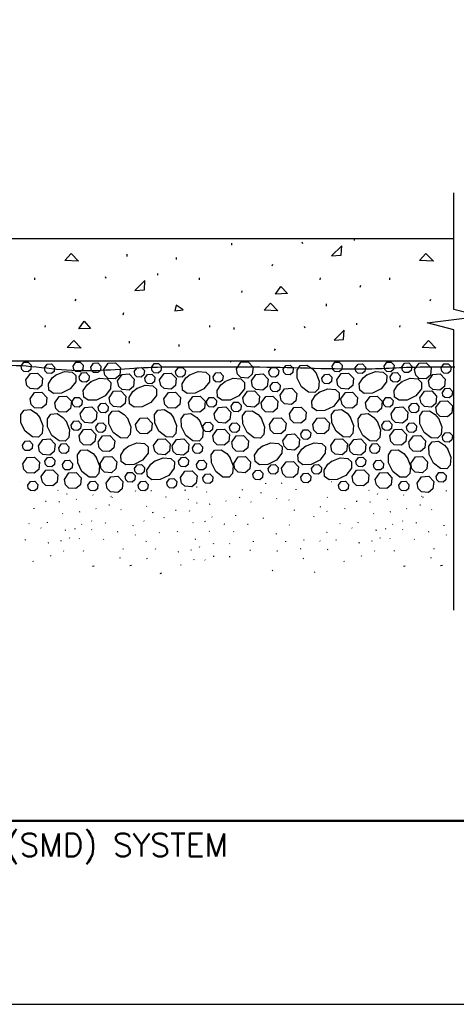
# Model space of a CAD drawing. Extents: x -4.7 to 19.3, y -5.1 to 12.9.
# Tile 2 of 10: x 1 to 2.8, y -5.1 to -1.1. Entities that reach past the tile are written whole.
import ezdxf
from ezdxf.enums import TextEntityAlignment as Align

# ---------------------------------------------------------------- set-up
doc = ezdxf.new("R2010")
doc.units = 0
for name, color, linetype in [('29', 7, 'CONTINUOUS'), ('31', 7, 'CONTINUOUS'), ('35', 7, 'CONTINUOUS'), ('50', 7, 'CONTINUOUS')]:
    doc.layers.add(name, color=color, linetype=linetype)
doc.styles.add('ROMANS', font='ROMANS')

msp = doc.modelspace()

# ---------------------------------------------------------------- linework, layer by layer
at = {"layer": '29', "linetype": 'CONTINUOUS'}
for p, q in [((0.227932, -1.991762), (2.740229, -1.991762)), ((0.227932, -2.491762), (2.740229, -2.491762))]:
    msp.add_line(p, q, dxfattribs=at)
msp.add_lwpolyline([(2.740229, -3.510378), (2.740229, -2.363922), (2.630854, -2.336578), (2.849604, -2.309234), (2.740229, -2.281891), (2.740229, -1.804262)], dxfattribs=at)
msp.add_lwpolyline([(0.233564, -2.516281), (0.387716, -2.520044), (0.541868, -2.523807, 0.022821), (0.726085, -2.517489, -0.016258), (0.910329, -2.508755, -0.026747), (1.075763, -2.52041, 0.028964), (1.241193, -2.531332, 0.014467), (1.395344, -2.523703, -0.015142), (1.549497, -2.516281, -0.001878), (1.748768, -2.515404, -0.002525), (1.948036, -2.516281, -0.004206), (2.169869, -2.521351, 0.010099), (2.391695, -2.523807, 0.008162), (2.504486, -2.519652, -0.011637), (2.617283, -2.516281), (2.6812, -2.516281), (2.745117, -2.516281)], format="xyb", dxfattribs=at)
at = {"layer": '31', "linetype": 'CONTINUOUS'}
for p, q in [((1.832939, -2.018398), (1.832939, -2.009805)), ((2.123267, -2.012336), (2.120736, -2.006258)), ((2.334376, -1.999414), (2.334376, -1.99182)), ((1.405448, -2.064168), (1.405448, -2.055559)), ((1.607682, -2.076824), (1.607682, -2.06848)), ((1.99747, -2.103461), (2.001017, -2.096617)), ((1.028792, -2.160605), (1.028792, -2.152012)), ((1.31912, -2.154543), (1.316589, -2.148465)), ((1.530229, -2.141621), (1.530229, -2.134027)), ((1.700839, -2.160605), (1.700839, -2.152012)), ((2.193892, -2.160664), (2.195673, -2.151805)), ((2.478591, -2.160605), (2.478591, -2.152012)), ((1.874704, -2.212039), (1.87547, -2.205211)), ((2.357924, -2.190273), (2.359956, -2.181664)), ((1.193323, -2.245668), (1.19687, -2.238824)), ((2.643122, -2.245668), (2.646669, -2.238824)), ((1.389745, -2.302871), (1.391526, -2.294012)), ((2.219742, -2.267185), (2.219742, -2.258576)), ((1.070557, -2.354246), (1.071323, -2.347418)), ((1.743104, -2.354246), (1.743104, -2.347418)), ((1.843086, -2.363622), (1.843086, -2.355029)), ((2.133414, -2.35756), (2.130883, -2.351482)), ((2.344523, -2.344638), (2.344523, -2.337044)), ((2.520357, -2.354246), (2.521122, -2.347418)), ((1.415595, -2.419544), (1.415595, -2.410935)), ((1.617829, -2.432201), (1.617829, -2.423857)), ((2.007617, -2.448685), (2.011164, -2.441841)), ((1.829531, -2.496997), (1.829531, -2.489404)), ((1.943174, -2.493206), (1.943322, -2.492996)), ((0.971456, -2.986074), (0.970643, -2.98625)), ((1.64293, -3.020737), (1.643908, -3.017815)), ((1.692271, -3.007341), (1.689258, -3.007996)), ((1.876258, -3.020073), (1.877236, -3.017148)), ((1.971677, -2.994229), (1.972656, -2.991307)), ((2.037376, -2.991716), (2.034361, -2.99237)), ((2.095724, -3.018714), (2.096703, -3.015789)), ((2.241695, -2.986074), (2.240883, -2.98625)), ((1.124182, -3.021328), (1.122719, -3.019865)), ((1.158829, -3.036625), (1.159807, -3.033703)), ((1.198818, -3.058305), (1.197353, -3.056841)), ((1.266182, -3.040352), (1.264719, -3.038888)), ((1.340064, -3.046605), (1.338599, -3.045143)), ((1.3444, -3.050659), (1.345378, -3.047734)), ((1.43982, -3.024815), (1.440798, -3.021893)), ((1.505518, -3.022302), (1.502503, -3.022956)), ((1.563867, -3.049299), (1.564845, -3.046375)), ((1.656042, -3.058034), (1.654578, -3.05657)), ((1.730674, -3.027719), (1.729211, -3.026255)), ((1.86562, -3.050198), (1.862604, -3.050852)), ((1.953927, -3.03232), (1.952462, -3.030857)), ((2.017508, -3.056008), (2.016042, -3.054544)), ((2.224029, -3.049888), (2.222564, -3.048426)), ((2.394422, -3.021328), (2.392956, -3.019865)), ((2.429068, -3.036625), (2.430047, -3.033703)), ((2.469056, -3.058305), (2.467591, -3.056841)), ((2.536422, -3.040352), (2.534956, -3.038888)), ((2.610302, -3.046605), (2.608837, -3.045143)), ((2.614638, -3.050659), (2.615617, -3.047734)), ((2.710057, -3.024815), (2.711036, -3.021893)), ((1.025193, -3.096917), (1.026172, -3.093992)), ((1.074534, -3.06584), (1.071518, -3.066495)), ((1.128789, -3.069715), (1.129767, -3.066789)), ((1.278451, -3.096112), (1.276986, -3.094651)), ((1.333763, -3.080784), (1.330747, -3.081438)), ((1.380688, -3.100193), (1.379221, -3.098732)), ((1.48565, -3.086594), (1.484185, -3.08513)), ((1.690689, -3.073331), (1.691667, -3.070409)), ((1.743859, -3.077406), (1.74093, -3.078865)), ((1.810307, -3.065526), (1.808844, -3.064065)), ((1.912544, -3.069607), (1.911079, -3.068146)), ((2.068134, -3.060891), (2.066669, -3.059427)), ((2.196302, -3.089461), (2.194837, -3.087997)), ((2.295431, -3.096917), (2.296409, -3.093992)), ((2.344773, -3.06584), (2.341758, -3.066495)), ((2.399026, -3.069715), (2.400005, -3.066789)), ((2.548689, -3.096112), (2.547224, -3.094651)), ((2.604001, -3.080784), (2.600986, -3.081438)), ((2.650924, -3.100193), (2.649461, -3.098732)), ((1.143267, -3.116531), (1.141802, -3.115068)), ((1.212001, -3.107992), (1.209072, -3.109451)), ((1.511281, -3.111526), (1.508352, -3.112984)), ((1.557052, -3.133621), (1.558031, -3.130698)), ((1.606393, -3.102544), (1.603378, -3.103199)), ((1.660648, -3.106419), (1.661626, -3.103495)), ((1.752648, -3.130018), (1.751182, -3.128557)), ((1.848993, -3.124794), (1.849971, -3.12187)), ((1.962135, -3.135674), (1.963115, -3.132753)), ((2.088909, -3.103035), (2.089888, -3.100112)), ((2.168658, -3.129555), (2.169635, -3.126633)), ((2.222478, -3.106938), (2.221013, -3.105473)), ((2.413505, -3.116531), (2.41204, -3.115068)), ((2.48224, -3.107992), (2.47931, -3.109451)), ((1.005589, -3.157332), (1.004125, -3.155871)), ((1.054548, -3.175172), (1.053083, -3.173708)), ((1.079716, -3.154035), (1.080695, -3.151113)), ((1.192958, -3.178141), (1.190029, -3.179599)), ((1.22079, -3.160604), (1.219326, -3.159143)), ((1.261548, -3.146602), (1.260083, -3.145138)), ((1.317135, -3.15538), (1.318115, -3.152456)), ((1.430279, -3.16626), (1.431258, -3.163339)), ((1.475685, -3.146602), (1.47422, -3.145138)), ((1.675126, -3.153237), (1.673661, -3.151773)), ((1.724815, -3.147555), (1.721885, -3.149013)), ((1.804031, -3.160887), (1.802565, -3.159424)), ((1.899701, -3.160363), (1.896688, -3.161018)), ((2.069306, -3.163451), (2.067841, -3.16199)), ((2.275828, -3.157332), (2.274362, -3.155871)), ((2.324786, -3.175172), (2.323322, -3.173708)), ((2.349954, -3.154035), (2.350932, -3.151113)), ((2.463197, -3.178141), (2.460267, -3.179599)), ((2.491029, -3.160604), (2.489564, -3.159143)), ((2.531786, -3.146602), (2.530322, -3.145138)), ((2.587375, -3.15538), (2.588353, -3.152456)), ((2.700517, -3.16626), (2.701495, -3.163339)), ((1.153595, -3.184164), (1.150579, -3.184818)), ((1.169734, -3.216152), (1.170712, -3.213227)), ((1.210536, -3.21906), (1.209072, -3.217598)), ((1.261548, -3.182315), (1.260083, -3.180852)), ((1.309805, -3.221237), (1.308339, -3.219776)), ((1.367844, -3.190949), (1.364829, -3.191604)), ((1.439995, -3.203742), (1.438531, -3.202279)), ((1.537448, -3.194036), (1.535984, -3.192576)), ((1.611576, -3.19074), (1.612555, -3.187818)), ((1.742393, -3.188474), (1.74093, -3.187012)), ((1.841661, -3.190651), (1.840197, -3.18919)), ((2.015298, -3.199598), (2.016276, -3.196674)), ((2.22182, -3.193479), (2.222798, -3.190555)), ((2.423833, -3.184164), (2.420818, -3.184818)), ((2.439971, -3.216152), (2.440951, -3.213227)), ((2.480775, -3.21906), (2.47931, -3.217598)), ((2.531786, -3.182315), (2.530322, -3.180852)), ((2.580042, -3.221237), (2.578578, -3.219776)), ((2.638081, -3.190949), (2.635068, -3.191604)), ((2.710234, -3.203742), (2.708768, -3.202279)), ((0.98975, -3.224758), (0.990728, -3.221836)), ((1.084076, -3.235844), (1.081063, -3.236497)), ((1.135607, -3.22884), (1.136586, -3.225917)), ((1.389383, -3.261464), (1.390361, -3.258542)), ((1.48344, -3.230184), (1.484419, -3.22726)), ((1.521609, -3.261464), (1.522587, -3.258542)), ((1.685454, -3.22087), (1.682439, -3.221523)), ((1.701594, -3.252857), (1.702572, -3.249932)), ((1.759026, -3.239036), (1.760005, -3.236113)), ((1.825445, -3.239456), (1.823979, -3.237992)), ((1.92124, -3.230878), (1.922219, -3.227956)), ((2.053466, -3.230878), (2.054445, -3.227956)), ((2.115766, -3.260324), (2.11275, -3.260979)), ((2.12776, -3.224758), (2.12874, -3.221836)), ((2.193927, -3.228362), (2.192462, -3.226896)), ((2.259987, -3.224758), (2.260966, -3.221836)), ((2.354314, -3.235844), (2.351299, -3.236497)), ((2.405845, -3.22884), (2.406823, -3.225917)), ((2.65962, -3.261464), (2.660599, -3.258542)), ((1.093349, -3.290042), (1.094328, -3.287117)), ((1.147354, -3.268854), (1.145891, -3.267391)), ((1.227169, -3.269622), (1.228148, -3.266699)), ((1.377385, -3.297029), (1.37437, -3.297684)), ((1.487799, -3.299753), (1.484784, -3.300404)), ((1.615935, -3.272549), (1.612922, -3.273203)), ((1.667466, -3.265544), (1.668445, -3.262621)), ((1.760658, -3.290924), (1.757643, -3.291578)), ((1.824458, -3.29344), (1.825438, -3.290513)), ((1.909243, -3.266443), (1.906228, -3.267098)), ((2.019658, -3.269167), (2.016642, -3.269818)), ((2.126669, -3.299768), (2.123654, -3.300422)), ((2.22618, -3.263047), (2.223164, -3.263699)), ((2.363587, -3.290042), (2.364565, -3.287117)), ((2.417594, -3.268854), (2.416128, -3.267391)), ((2.497408, -3.269622), (2.498385, -3.266699)), ((2.647625, -3.297029), (2.644609, -3.297684)), ((1.023307, -3.312378), (1.021844, -3.310914)), ((1.271411, -3.330734), (1.264048, -3.332324)), ((1.423339, -3.327497), (1.415977, -3.329089)), ((1.625208, -3.326746), (1.626188, -3.323823)), ((1.679214, -3.305559), (1.67775, -3.304096)), ((1.724815, -3.306848), (1.723352, -3.305385)), ((2.293547, -3.312378), (2.292081, -3.310914)), ((2.54165, -3.330734), (2.534286, -3.332324)), ((2.693578, -3.327497), (2.686214, -3.329089)), ((1.546173, -3.359846), (1.53881, -3.361435)), ((2.001357, -3.350487), (1.997776, -3.346909)), ((2.173023, -3.354799), (2.170094, -3.356262))]:
    msp.add_line(p, q, dxfattribs=at)
for points in [[(1.150542, -2.080871), (1.17687, -2.052277), (1.206995, -2.084418)], [(2.279954, -2.058898), (2.282486, -2.02068), (2.24072, -2.06143)], [(2.600341, -2.080871), (2.626669, -2.052277), (2.656794, -2.084418)], [(1.475807, -2.201105), (1.478339, -2.162887), (1.436573, -2.203637)], [(2.011892, -2.218117), (2.033923, -2.187492), (2.060501, -2.216602)], [(1.600354, -2.287168), (1.63426, -2.282871), (1.605417, -2.263387)], [(1.964836, -2.283888), (1.991164, -2.255294), (2.021289, -2.287435)], [(1.207745, -2.360324), (1.229776, -2.329699), (1.256354, -2.358809)], [(2.290102, -2.404122), (2.292633, -2.365904), (2.250867, -2.406654)], [(1.160689, -2.436247), (1.187017, -2.407654), (1.217142, -2.439794)], [(2.610487, -2.436247), (2.636815, -2.407654), (2.66694, -2.439794)]]:
    msp.add_lwpolyline(points, close=True, dxfattribs=at)
for points in [[(1.851706, -2.523466), (1.870081, -2.497313), (1.899435, -2.495645), (1.919833, -2.516794), (1.91688, -2.546435), (1.898751, -2.561516), (1.869781, -2.559424), (1.856135, -2.546203), (1.85172, -2.523466)], [(0.972958, -2.51301), (0.983992, -2.497315), (1.001602, -2.496316), (1.013837, -2.509004), (1.012073, -2.526792), (1.00119, -2.535841), (0.983799, -2.534583), (0.975625, -2.526641), (0.972971, -2.51301)], [(1.067673, -2.520591), (1.078706, -2.504896), (1.096315, -2.503898), (1.108552, -2.516586), (1.106789, -2.534372), (1.095906, -2.543424), (1.078516, -2.542167), (1.070339, -2.534223), (1.067688, -2.520591)], [(1.115042, -2.548057), (1.14944, -2.534426), (1.181023, -2.537146), (1.196034, -2.551419), (1.19557, -2.577055), (1.172779, -2.60619), (1.13756, -2.623799), (1.104365, -2.624372), (1.085689, -2.611098), (1.083911, -2.584669), (1.099073, -2.561018), (1.116438, -2.547168)], [(1.18512, -2.51301), (1.196154, -2.497315), (1.213763, -2.496316), (1.226, -2.509004), (1.224236, -2.526792), (1.213353, -2.535841), (1.195962, -2.534583), (1.187786, -2.526641), (1.185134, -2.51301)], [(1.257103, -2.516801), (1.268135, -2.501105), (1.285745, -2.500107), (1.297982, -2.512794), (1.296219, -2.530582), (1.285336, -2.539633), (1.267945, -2.538375), (1.259768, -2.530432), (1.257117, -2.516801)], [(1.309938, -2.527258), (1.328313, -2.501104), (1.357665, -2.499435), (1.378064, -2.520586), (1.375111, -2.550227), (1.356982, -2.565307), (1.32801, -2.563215), (1.314367, -2.549995), (1.309951, -2.527258)], [(1.434875, -2.535083), (1.445908, -2.519388), (1.463517, -2.518391), (1.475753, -2.531078), (1.47399, -2.548865), (1.463107, -2.557917), (1.445716, -2.556659), (1.43754, -2.548715), (1.434888, -2.535083)], [(1.504497, -2.518246), (1.515531, -2.502565), (1.533141, -2.501552), (1.545391, -2.514254), (1.543612, -2.532027), (1.532743, -2.541078), (1.515339, -2.53982), (1.507164, -2.531891), (1.50451, -2.51826)], [(1.602654, -2.535083), (1.613688, -2.519388), (1.631297, -2.518391), (1.643533, -2.531078), (1.641768, -2.548865), (1.630885, -2.557917), (1.613495, -2.556659), (1.60532, -2.548715), (1.602667, -2.535083)], [(1.661603, -2.548057), (1.696001, -2.534426), (1.727583, -2.537146), (1.742595, -2.551419), (1.74213, -2.577055), (1.719339, -2.60619), (1.68412, -2.623799), (1.650924, -2.624372), (1.63225, -2.611098), (1.630471, -2.584669), (1.645634, -2.561018), (1.662997, -2.547168)], [(1.98413, -2.534914), (1.995164, -2.519219), (2.012773, -2.518221), (2.025009, -2.530909), (2.023245, -2.548695), (2.012362, -2.557746), (1.994971, -2.556488), (1.986797, -2.548544), (1.984143, -2.534914)], [(2.043064, -2.525776), (2.054096, -2.510081), (2.071706, -2.509082), (2.083943, -2.52177), (2.08218, -2.539557), (2.071297, -2.548607), (2.053906, -2.547349), (2.045729, -2.539406), (2.043078, -2.525776)], [(2.176078, -2.539469), (2.189721, -2.573854), (2.186987, -2.605449), (2.172714, -2.620474), (2.147079, -2.619982), (2.117958, -2.597206), (2.100349, -2.561987), (2.09976, -2.528792), (2.113036, -2.510115), (2.139478, -2.508352), (2.163117, -2.5235), (2.176966, -2.540863)], [(2.243197, -2.51301), (2.254229, -2.497315), (2.271839, -2.496316), (2.284076, -2.509004), (2.282313, -2.526792), (2.27143, -2.535841), (2.254039, -2.534583), (2.245862, -2.526641), (2.243211, -2.51301)], [(2.337911, -2.520591), (2.348945, -2.504896), (2.366555, -2.503898), (2.37879, -2.516586), (2.377026, -2.534372), (2.366143, -2.543424), (2.348753, -2.542167), (2.340578, -2.534223), (2.337924, -2.520591)], [(2.385281, -2.548057), (2.41968, -2.534426), (2.45126, -2.537146), (2.466273, -2.551419), (2.465807, -2.577055), (2.443017, -2.60619), (2.407798, -2.623799), (2.374603, -2.624372), (2.355927, -2.611098), (2.35415, -2.584669), (2.369313, -2.561018), (2.386674, -2.547168)], [(2.455359, -2.51301), (2.466392, -2.497315), (2.484001, -2.496316), (2.496237, -2.509004), (2.494474, -2.526792), (2.483591, -2.535841), (2.466201, -2.534583), (2.458025, -2.526641), (2.455372, -2.51301)], [(2.527341, -2.516801), (2.538375, -2.501105), (2.555984, -2.500107), (2.56822, -2.512794), (2.566456, -2.530582), (2.555573, -2.539633), (2.538182, -2.538375), (2.530008, -2.530432), (2.527354, -2.516801)], [(2.580174, -2.527258), (2.598549, -2.501104), (2.627904, -2.499435), (2.648302, -2.520586), (2.645349, -2.550227), (2.62722, -2.565307), (2.59825, -2.563215), (2.584604, -2.549995), (2.580189, -2.527258)], [(2.688073, -2.519932), (2.699107, -2.504237), (2.716716, -2.503238), (2.728953, -2.515926), (2.727189, -2.533714), (2.716306, -2.542763), (2.698915, -2.541505), (2.69074, -2.533563), (2.688087, -2.519932)], [(0.991695, -2.568961), (1.01007, -2.542807), (1.039423, -2.541138), (1.059822, -2.562289), (1.056868, -2.59193), (1.03874, -2.60701), (1.009768, -2.604918), (0.996125, -2.591698), (0.991708, -2.568961)], [(1.209924, -2.556151), (1.220958, -2.540456), (1.238568, -2.539457), (1.250805, -2.552145), (1.24904, -2.569932), (1.238158, -2.578982), (1.220767, -2.577724), (1.212591, -2.569781), (1.209939, -2.556151)], [(1.257557, -2.576289), (1.291943, -2.562659), (1.323539, -2.565379), (1.338549, -2.579652), (1.338072, -2.605286), (1.315281, -2.634422), (1.280076, -2.652031), (1.24688, -2.652605), (1.228204, -2.639331), (1.226427, -2.612902), (1.241589, -2.58925), (1.258953, -2.575401)], [(1.366469, -2.57294), (1.384857, -2.546785), (1.414197, -2.545104), (1.434609, -2.566268), (1.431656, -2.595909), (1.413526, -2.610988), (1.384542, -2.608883), (1.370911, -2.595661), (1.366482, -2.57294)], [(1.478003, -2.56218), (1.489036, -2.546497), (1.506646, -2.545487), (1.518896, -2.558188), (1.517118, -2.575961), (1.50625, -2.585012), (1.488845, -2.583754), (1.480669, -2.575824), (1.478017, -2.562193)], [(1.538255, -2.568961), (1.55663, -2.542807), (1.585984, -2.541138), (1.606383, -2.562289), (1.60343, -2.59193), (1.585299, -2.60701), (1.556329, -2.604918), (1.542685, -2.591698), (1.538268, -2.568961)], [(1.756486, -2.556151), (1.767518, -2.540456), (1.785128, -2.539457), (1.797365, -2.552145), (1.795602, -2.569932), (1.784719, -2.578982), (1.767328, -2.577724), (1.759151, -2.569781), (1.7565, -2.556151)], [(1.804118, -2.576289), (1.838503, -2.562659), (1.870099, -2.565379), (1.885111, -2.579652), (1.884633, -2.605286), (1.861841, -2.634422), (1.826635, -2.652031), (1.79344, -2.652605), (1.774766, -2.639331), (1.772987, -2.612902), (1.78815, -2.58925), (1.805513, -2.575401)], [(1.913029, -2.57294), (1.931417, -2.546785), (1.960758, -2.545104), (1.981169, -2.566268), (1.978216, -2.595909), (1.960087, -2.610988), (1.931103, -2.608883), (1.917471, -2.595661), (1.913042, -2.57294)], [(2.201681, -2.56218), (2.212714, -2.546497), (2.230323, -2.545487), (2.242573, -2.558188), (2.240797, -2.575961), (2.229927, -2.585012), (2.212523, -2.583754), (2.204346, -2.575824), (2.201695, -2.562193)], [(2.261932, -2.568961), (2.280307, -2.542807), (2.309661, -2.541138), (2.33006, -2.562289), (2.327107, -2.59193), (2.308978, -2.60701), (2.280008, -2.604918), (2.266362, -2.591698), (2.261947, -2.568961)], [(2.480164, -2.556151), (2.491197, -2.540456), (2.508806, -2.539457), (2.521042, -2.552145), (2.519279, -2.569932), (2.508396, -2.578982), (2.491005, -2.577724), (2.482829, -2.569781), (2.480177, -2.556151)], [(2.527797, -2.576289), (2.562181, -2.562659), (2.593776, -2.565379), (2.608789, -2.579652), (2.60831, -2.605286), (2.585518, -2.634422), (2.550314, -2.652031), (2.517118, -2.652605), (2.498443, -2.639331), (2.496665, -2.612902), (2.511828, -2.58925), (2.52919, -2.575401)], [(2.636706, -2.57294), (2.655095, -2.546785), (2.684435, -2.545104), (2.704846, -2.566268), (2.701893, -2.595909), (2.683766, -2.610988), (2.654781, -2.608883), (2.64115, -2.595661), (2.63672, -2.57294)], [(1.331878, -2.64212), (1.350267, -2.615965), (1.379607, -2.614284), (1.400018, -2.635448), (1.397065, -2.665089), (1.378938, -2.680168), (1.349953, -2.678063), (1.336322, -2.664841), (1.331892, -2.64212)], [(1.444384, -2.604083), (1.478768, -2.590453), (1.510365, -2.593188), (1.525376, -2.607461), (1.524898, -2.633096), (1.502107, -2.662216), (1.466888, -2.679826), (1.433706, -2.680414), (1.415017, -2.667138), (1.413253, -2.640698), (1.428415, -2.617059), (1.445779, -2.603208)], [(1.878439, -2.64212), (1.896828, -2.615965), (1.926167, -2.614284), (1.946579, -2.635448), (1.943626, -2.665089), (1.925497, -2.680168), (1.896513, -2.678063), (1.882883, -2.664841), (1.878453, -2.64212)], [(1.989708, -2.594906), (2.000742, -2.579211), (2.018352, -2.578214), (2.030587, -2.590901), (2.028823, -2.608688), (2.01794, -2.617738), (2.000549, -2.61648), (1.992375, -2.608536), (1.989721, -2.594906)], [(2.030193, -2.631313), (2.048568, -2.605159), (2.077922, -2.60349), (2.09832, -2.624641), (2.095367, -2.654281), (2.077237, -2.669362), (2.048267, -2.66727), (2.034622, -2.654049), (2.030206, -2.631313)], [(2.190792, -2.619247), (2.225177, -2.605617), (2.256773, -2.608352), (2.271784, -2.622625), (2.271306, -2.64826), (2.248516, -2.67738), (2.213297, -2.69499), (2.180115, -2.695578), (2.161424, -2.682302), (2.159661, -2.655862), (2.174823, -2.632223), (2.192188, -2.618372)], [(2.602117, -2.64212), (2.620505, -2.615965), (2.649845, -2.614284), (2.670258, -2.635448), (2.667305, -2.665089), (2.649174, -2.680168), (2.62019, -2.678063), (2.60656, -2.664841), (2.60213, -2.64212)], [(2.69344, -2.620091), (2.704474, -2.604396), (2.722083, -2.603398), (2.73432, -2.616086), (2.732556, -2.633872), (2.721673, -2.642924), (2.704283, -2.641667), (2.696107, -2.633723), (2.693454, -2.620091)], [(1.00899, -2.647246), (1.027365, -2.621091), (1.056719, -2.619424), (1.077117, -2.640574), (1.074164, -2.670215), (1.056034, -2.685294), (1.027064, -2.683203), (1.013432, -2.669982), (1.009003, -2.647246)], [(1.109492, -2.663255), (1.127867, -2.637115), (1.15722, -2.635434), (1.177618, -2.656583), (1.174665, -2.686224), (1.156536, -2.701318), (1.127565, -2.699214), (1.113935, -2.685992), (1.109505, -2.66327)], [(1.181044, -2.657302), (1.192078, -2.641607), (1.209688, -2.640609), (1.221923, -2.653297), (1.220159, -2.671083), (1.209276, -2.680135), (1.191885, -2.678878), (1.183711, -2.670934), (1.181057, -2.657302)], [(1.555549, -2.647246), (1.573924, -2.621091), (1.603279, -2.619424), (1.623677, -2.640574), (1.620724, -2.670215), (1.602595, -2.685294), (1.573625, -2.683203), (1.559993, -2.669982), (1.555564, -2.647246)], [(1.656052, -2.663255), (1.674427, -2.637115), (1.703781, -2.635434), (1.72418, -2.656583), (1.721227, -2.686224), (1.703096, -2.701318), (1.674126, -2.699214), (1.660495, -2.685992), (1.656065, -2.66327)], [(1.729802, -2.657302), (1.740836, -2.641607), (1.758445, -2.640609), (1.770681, -2.653297), (1.768917, -2.671083), (1.758034, -2.680135), (1.740643, -2.678878), (1.732469, -2.670934), (1.729815, -2.657302)], [(1.953404, -2.663297), (1.971792, -2.637143), (2.001133, -2.635461), (2.021544, -2.656625), (2.018591, -2.686266), (2.000462, -2.701346), (1.971478, -2.69924), (1.957846, -2.68602), (1.953417, -2.663297)], [(2.279228, -2.647246), (2.297603, -2.621091), (2.326956, -2.619424), (2.347354, -2.640574), (2.344401, -2.670215), (2.326273, -2.685294), (2.297302, -2.683203), (2.283672, -2.669982), (2.279242, -2.647246)], [(2.379729, -2.663255), (2.398104, -2.637115), (2.427458, -2.635434), (2.447857, -2.656583), (2.444904, -2.686224), (2.426775, -2.701318), (2.397805, -2.699214), (2.384173, -2.685992), (2.379743, -2.66327)], [(2.451283, -2.657302), (2.462315, -2.641607), (2.479924, -2.640609), (2.492161, -2.653297), (2.490398, -2.671083), (2.479516, -2.680135), (2.462125, -2.678878), (2.453948, -2.670934), (2.451297, -2.657302)], [(2.666954, -2.682385), (2.685344, -2.65623), (2.714697, -2.654563), (2.735095, -2.675714), (2.732142, -2.705354), (2.714013, -2.720434), (2.685029, -2.718341), (2.671398, -2.705121), (2.666969, -2.682385)], [(1.047243, -2.721745), (1.060875, -2.756129), (1.058141, -2.787724), (1.043867, -2.802737), (1.018232, -2.802258), (0.989111, -2.779466), (0.971501, -2.744247), (0.970914, -2.711066), (0.984189, -2.692378), (1.01063, -2.690613), (1.034268, -2.705762), (1.048118, -2.723125)], [(1.214, -2.70773), (1.232388, -2.681576), (1.261728, -2.679909), (1.282141, -2.701059), (1.279188, -2.730699), (1.261057, -2.745779), (1.232073, -2.743688), (1.218443, -2.730453), (1.214013, -2.70773)], [(1.286945, -2.681385), (1.297978, -2.66569), (1.315587, -2.664691), (1.327823, -2.677379), (1.32606, -2.695167), (1.315177, -2.704216), (1.297786, -2.702958), (1.289611, -2.695016), (1.286958, -2.681385)], [(1.406964, -2.726188), (1.420609, -2.760573), (1.417875, -2.792168), (1.403602, -2.807193), (1.377966, -2.806701), (1.348845, -2.783924), (1.331236, -2.748706), (1.330648, -2.71551), (1.343923, -2.696833), (1.370365, -2.69507), (1.394003, -2.710219), (1.407853, -2.727582)], [(1.593805, -2.721745), (1.607435, -2.756129), (1.604701, -2.787724), (1.590427, -2.802737), (1.564792, -2.802258), (1.535672, -2.779466), (1.518063, -2.744247), (1.517474, -2.711066), (1.53075, -2.692378), (1.55719, -2.690613), (1.580829, -2.705762), (1.59468, -2.723125)], [(1.76056, -2.70773), (1.778948, -2.681576), (1.808289, -2.679909), (1.828701, -2.701059), (1.825747, -2.730699), (1.807618, -2.745779), (1.778634, -2.743688), (1.765003, -2.730453), (1.760573, -2.70773)], [(1.830888, -2.676568), (1.841922, -2.660872), (1.859531, -2.659875), (1.871767, -2.672563), (1.870003, -2.690349), (1.85912, -2.699401), (1.841729, -2.698143), (1.833555, -2.690199), (1.830901, -2.676568)], [(1.953525, -2.726188), (1.967169, -2.760573), (1.964435, -2.792168), (1.950161, -2.807193), (1.924526, -2.806701), (1.895406, -2.783924), (1.877797, -2.748706), (1.877208, -2.71551), (1.890484, -2.696833), (1.916924, -2.69507), (1.940564, -2.710219), (1.954414, -2.727582)], [(2.068689, -2.708271), (2.087064, -2.682117), (2.116417, -2.680449), (2.136829, -2.701599), (2.133876, -2.73124), (2.115747, -2.74632), (2.086763, -2.744229), (2.073133, -2.731008), (2.068703, -2.708271)], [(2.317482, -2.721745), (2.331112, -2.756129), (2.328378, -2.787724), (2.314104, -2.802737), (2.28847, -2.802258), (2.259349, -2.779466), (2.24174, -2.744247), (2.241151, -2.711066), (2.254427, -2.692378), (2.280868, -2.690613), (2.304508, -2.705762), (2.318357, -2.723125)], [(2.484237, -2.70773), (2.502626, -2.681576), (2.531966, -2.679909), (2.552378, -2.701059), (2.549424, -2.730699), (2.531297, -2.745779), (2.502313, -2.743688), (2.488681, -2.730453), (2.484251, -2.70773)], [(2.557182, -2.681385), (2.568216, -2.66569), (2.585826, -2.664691), (2.598063, -2.677379), (2.596298, -2.695167), (2.585415, -2.704216), (2.568025, -2.702958), (2.559849, -2.695016), (2.557197, -2.681385)], [(2.677203, -2.726188), (2.690846, -2.760573), (2.688112, -2.792168), (2.673839, -2.807193), (2.648204, -2.806701), (2.619083, -2.783924), (2.601474, -2.748706), (2.600885, -2.71551), (2.614161, -2.696833), (2.640603, -2.69507), (2.664242, -2.710219), (2.678091, -2.727582)], [(1.156221, -2.738424), (1.169853, -2.772809), (1.167133, -2.804404), (1.152859, -2.819417), (1.127224, -2.818938), (1.098089, -2.796146), (1.080493, -2.760927), (1.079906, -2.727746), (1.093181, -2.709057), (1.119609, -2.707293), (1.14326, -2.722441), (1.157111, -2.739805)], [(1.176229, -2.753637), (1.187263, -2.737941), (1.204872, -2.736943), (1.217109, -2.74963), (1.215345, -2.767418), (1.204462, -2.776469), (1.187072, -2.775211), (1.178896, -2.767268), (1.176243, -2.753637)], [(1.439995, -2.752206), (1.45837, -2.726051), (1.487724, -2.724383), (1.508135, -2.745534), (1.505182, -2.775174), (1.487055, -2.790254), (1.45807, -2.788161), (1.444439, -2.774941), (1.440009, -2.752206)], [(1.702783, -2.738424), (1.716414, -2.772809), (1.713693, -2.804404), (1.699419, -2.819417), (1.673784, -2.818938), (1.64465, -2.796146), (1.627055, -2.760927), (1.626466, -2.727746), (1.639742, -2.709057), (1.666169, -2.707293), (1.689822, -2.722441), (1.703672, -2.739805)], [(1.986556, -2.752206), (2.004931, -2.726051), (2.034284, -2.724383), (2.054697, -2.745534), (2.051743, -2.775174), (2.033615, -2.790254), (2.00463, -2.788161), (1.991, -2.774941), (1.98657, -2.752206)], [(2.163673, -2.752206), (2.182048, -2.726051), (2.211401, -2.724383), (2.231814, -2.745534), (2.228861, -2.775174), (2.210732, -2.790254), (2.181747, -2.788161), (2.168117, -2.774941), (2.163688, -2.752206)], [(2.426461, -2.738424), (2.440091, -2.772809), (2.43737, -2.804404), (2.423096, -2.819417), (2.397462, -2.818938), (2.368328, -2.796146), (2.350732, -2.760927), (2.350143, -2.727746), (2.363419, -2.709057), (2.389846, -2.707293), (2.4135, -2.722441), (2.427349, -2.739805)], [(2.446469, -2.753637), (2.457501, -2.737941), (2.475111, -2.736943), (2.487346, -2.74963), (2.485583, -2.767418), (2.474701, -2.776469), (2.45731, -2.775211), (2.449134, -2.767268), (2.446482, -2.753637)], [(1.208859, -2.798526), (1.227234, -2.772385), (1.256587, -2.770703), (1.276986, -2.791854), (1.274033, -2.821508), (1.255904, -2.836589), (1.226919, -2.834482), (1.213289, -2.821262), (1.208872, -2.798539)], [(1.277164, -2.76131), (1.288197, -2.745615), (1.305806, -2.744604), (1.318042, -2.757305), (1.316279, -2.775091), (1.305396, -2.784143), (1.288005, -2.782871), (1.279829, -2.774941), (1.277177, -2.76131)], [(1.715361, -2.758453), (1.726393, -2.742758), (1.744003, -2.74176), (1.75624, -2.754448), (1.754477, -2.772234), (1.743594, -2.781285), (1.726203, -2.780027), (1.718026, -2.772083), (1.715375, -2.758453)], [(1.755419, -2.798526), (1.773794, -2.772385), (1.803148, -2.770703), (1.823547, -2.791854), (1.820594, -2.821508), (1.802464, -2.836589), (1.773479, -2.834482), (1.759849, -2.821262), (1.755432, -2.798539)], [(1.823724, -2.76131), (1.834758, -2.745615), (1.852367, -2.744604), (1.864603, -2.757305), (1.862839, -2.775091), (1.851956, -2.784143), (1.834565, -2.782871), (1.826391, -2.774941), (1.823737, -2.76131)], [(2.114727, -2.78948), (2.125759, -2.773785), (2.143368, -2.772786), (2.155604, -2.785474), (2.153841, -2.803262), (2.142958, -2.812313), (2.125568, -2.811055), (2.117392, -2.803125), (2.11474, -2.78948)], [(2.479096, -2.798526), (2.497471, -2.772385), (2.526826, -2.770703), (2.547224, -2.791854), (2.544271, -2.821508), (2.526142, -2.836589), (2.497158, -2.834482), (2.483526, -2.821262), (2.479111, -2.798539)], [(2.547401, -2.76131), (2.558435, -2.745615), (2.576044, -2.744604), (2.588281, -2.757305), (2.586517, -2.775091), (2.575634, -2.784143), (2.558243, -2.782871), (2.550068, -2.774941), (2.547415, -2.76131)], [(1.042622, -2.83857), (1.060997, -2.812417), (1.090352, -2.810734), (1.110763, -2.831898), (1.10781, -2.861539), (1.089667, -2.87662), (1.060697, -2.874513), (1.047065, -2.861293), (1.042635, -2.83857)], [(1.286529, -2.824488), (1.304917, -2.798348), (1.334258, -2.796667), (1.354669, -2.817816), (1.351716, -2.847471), (1.333587, -2.862551), (1.304603, -2.860445), (1.290971, -2.847224), (1.286542, -2.824503)], [(1.513564, -2.837449), (1.531939, -2.811294), (1.561292, -2.809628), (1.58169, -2.830777), (1.578737, -2.860418), (1.560609, -2.875497), (1.531638, -2.873406), (1.518008, -2.860185), (1.513578, -2.837464)], [(1.589182, -2.83857), (1.607557, -2.812417), (1.636911, -2.810734), (1.657323, -2.831898), (1.65437, -2.861539), (1.636228, -2.87662), (1.607258, -2.874513), (1.593626, -2.861293), (1.589197, -2.83857)], [(1.833089, -2.824488), (1.851478, -2.798348), (1.880818, -2.796667), (1.901229, -2.817816), (1.898276, -2.847471), (1.880148, -2.862551), (1.851164, -2.860445), (1.837533, -2.847224), (1.833103, -2.824503)], [(2.042195, -2.818105), (2.06057, -2.791951), (2.089923, -2.790284), (2.110336, -2.811434), (2.107383, -2.841074), (2.089253, -2.856154), (2.060268, -2.854063), (2.046638, -2.840841), (2.042208, -2.818105)], [(2.237242, -2.837449), (2.255617, -2.811294), (2.28497, -2.809628), (2.305368, -2.830777), (2.302415, -2.860418), (2.284286, -2.875497), (2.255315, -2.873406), (2.241685, -2.860185), (2.237255, -2.837464)], [(2.312861, -2.83857), (2.331236, -2.812417), (2.360589, -2.810734), (2.381001, -2.831898), (2.378048, -2.861539), (2.359906, -2.87662), (2.330935, -2.874513), (2.317305, -2.861293), (2.312875, -2.83857)], [(2.556767, -2.824488), (2.575156, -2.798348), (2.604495, -2.796667), (2.624908, -2.817816), (2.621954, -2.847471), (2.603826, -2.862551), (2.574841, -2.860445), (2.561211, -2.847224), (2.556781, -2.824503)], [(2.69344, -2.800934), (2.704474, -2.785238), (2.722083, -2.78424), (2.73432, -2.796927), (2.732556, -2.814715), (2.721673, -2.823766), (2.704283, -2.822508), (2.696107, -2.814565), (2.693454, -2.800934)], [(0.977898, -2.835652), (0.988917, -2.819971), (1.00654, -2.818958), (1.018776, -2.83166), (1.017, -2.849434), (1.00613, -2.858484), (0.98874, -2.857227), (0.980549, -2.849297), (0.977898, -2.835667)], [(1.126267, -2.846637), (1.137286, -2.830956), (1.154909, -2.829943), (1.167146, -2.842645), (1.165368, -2.860418), (1.1545, -2.869469), (1.137109, -2.868211), (1.128919, -2.860281), (1.126267, -2.846651)], [(1.279078, -2.886326), (1.292721, -2.920711), (1.289987, -2.952307), (1.275714, -2.967318), (1.250079, -2.96684), (1.220945, -2.944049), (1.203349, -2.908844), (1.20276, -2.875648), (1.216036, -2.856973), (1.242478, -2.855195), (1.266117, -2.870357), (1.279966, -2.887721)], [(1.411025, -2.839841), (1.445409, -2.826211), (1.477005, -2.828945), (1.492017, -2.843219), (1.491539, -2.868854), (1.468747, -2.897974), (1.433529, -2.915583), (1.400346, -2.916172), (1.381658, -2.902896), (1.379893, -2.876456), (1.395056, -2.852816), (1.412406, -2.838966)], [(1.672828, -2.846637), (1.683846, -2.830956), (1.70147, -2.829943), (1.713706, -2.842645), (1.71193, -2.860418), (1.70106, -2.869469), (1.683669, -2.868211), (1.675479, -2.860281), (1.672828, -2.846651)], [(1.825638, -2.886326), (1.839283, -2.920711), (1.836548, -2.952307), (1.822275, -2.967318), (1.796641, -2.96684), (1.767505, -2.944049), (1.749909, -2.908844), (1.749322, -2.875648), (1.762596, -2.856973), (1.789039, -2.855195), (1.812677, -2.870357), (1.826526, -2.887721)], [(1.957586, -2.839841), (1.99197, -2.826211), (2.023565, -2.828945), (2.038578, -2.843219), (2.038099, -2.868854), (2.015307, -2.897974), (1.980089, -2.915583), (1.946908, -2.916172), (1.928219, -2.902896), (1.926454, -2.876456), (1.941617, -2.852816), (1.958966, -2.838966)], [(2.134703, -2.839841), (2.169087, -2.826211), (2.200682, -2.828945), (2.215695, -2.843219), (2.215216, -2.868854), (2.192424, -2.897974), (2.157206, -2.915583), (2.124025, -2.916172), (2.105336, -2.902896), (2.103572, -2.876456), (2.118734, -2.852816), (2.136083, -2.838966)], [(2.396505, -2.846637), (2.407525, -2.830956), (2.425148, -2.829943), (2.437384, -2.842645), (2.435607, -2.860418), (2.424737, -2.869469), (2.407346, -2.868211), (2.399158, -2.860281), (2.396505, -2.846651)], [(2.549315, -2.886326), (2.562961, -2.920711), (2.560227, -2.952307), (2.545953, -2.967318), (2.520318, -2.96684), (2.491182, -2.944049), (2.473587, -2.908844), (2.473, -2.875648), (2.486275, -2.856973), (2.512716, -2.855195), (2.536354, -2.870357), (2.550204, -2.887721)], [(2.714786, -2.851387), (2.728431, -2.885771), (2.725697, -2.917367), (2.711423, -2.932393), (2.685789, -2.931901), (2.656667, -2.909122), (2.639057, -2.873904), (2.63847, -2.840708), (2.651745, -2.822034), (2.678188, -2.82027), (2.701826, -2.835418), (2.715674, -2.852781)], [(0.979034, -2.912707), (0.997409, -2.886552), (1.026763, -2.884871), (1.047174, -2.906035), (1.044221, -2.935676), (1.026079, -2.950755), (0.997109, -2.948651), (0.983478, -2.93543), (0.979048, -2.912707)], [(1.069365, -2.901816), (1.080398, -2.886121), (1.098008, -2.885109), (1.110243, -2.89781), (1.108479, -2.915598), (1.097596, -2.924648), (1.080206, -2.923378), (1.072031, -2.915448), (1.069378, -2.901816)], [(1.141771, -2.914737), (1.152805, -2.899055), (1.170414, -2.898043), (1.182664, -2.910745), (1.180885, -2.928518), (1.170017, -2.937568), (1.152626, -2.93631), (1.144438, -2.92838), (1.141784, -2.91475)], [(1.294704, -2.910526), (1.313094, -2.884371), (1.342447, -2.882703), (1.362845, -2.903854), (1.359892, -2.933495), (1.341763, -2.948574), (1.312779, -2.946482), (1.299148, -2.933262), (1.294719, -2.910526)], [(1.517706, -2.90127), (1.552104, -2.887638), (1.583688, -2.890372), (1.598712, -2.904646), (1.598234, -2.930281), (1.575443, -2.959417), (1.540224, -2.977012), (1.507042, -2.977599), (1.488353, -2.964324), (1.486589, -2.937883), (1.501737, -2.914245), (1.519102, -2.900395)], [(1.615924, -2.901816), (1.626958, -2.886121), (1.644568, -2.885109), (1.656805, -2.89781), (1.65504, -2.915598), (1.644158, -2.924648), (1.626767, -2.923378), (1.618591, -2.915448), (1.615939, -2.901816)], [(1.688331, -2.914737), (1.699365, -2.899055), (1.716974, -2.898043), (1.729224, -2.910745), (1.727447, -2.928518), (1.716578, -2.937568), (1.699188, -2.93631), (1.690997, -2.92838), (1.688345, -2.91475)], [(1.841266, -2.910526), (1.859654, -2.884371), (1.889008, -2.882703), (1.909406, -2.903854), (1.906453, -2.933495), (1.888323, -2.948574), (1.859339, -2.946482), (1.845708, -2.933262), (1.841279, -2.910526)], [(2.241384, -2.90127), (2.275783, -2.887638), (2.307365, -2.890372), (2.322391, -2.904646), (2.321911, -2.930281), (2.29912, -2.959417), (2.263901, -2.977012), (2.23072, -2.977599), (2.212031, -2.964324), (2.210267, -2.937883), (2.225415, -2.914245), (2.242779, -2.900395)], [(2.339603, -2.901816), (2.350635, -2.886121), (2.368245, -2.885109), (2.380482, -2.89781), (2.378719, -2.915598), (2.367836, -2.924648), (2.350445, -2.923378), (2.342268, -2.915448), (2.339617, -2.901816)], [(2.412009, -2.914737), (2.423042, -2.899055), (2.440651, -2.898043), (2.452901, -2.910745), (2.451125, -2.928518), (2.440255, -2.937568), (2.422865, -2.93631), (2.414674, -2.92838), (2.412023, -2.91475)], [(2.564943, -2.910526), (2.583331, -2.884371), (2.612685, -2.882703), (2.633083, -2.903854), (2.63013, -2.933495), (2.612001, -2.948574), (2.583017, -2.946482), (2.569385, -2.933262), (2.564956, -2.910526)], [(1.054638, -2.964471), (1.073026, -2.938331), (1.10238, -2.936648), (1.122779, -2.957799), (1.119826, -2.987453), (1.101697, -3.002534), (1.072712, -3.000427), (1.059081, -2.987207), (1.054665, -2.964484)], [(1.435771, -2.931977), (1.446805, -2.916281), (1.464414, -2.915284), (1.47665, -2.927971), (1.474885, -2.945758), (1.464003, -2.954809), (1.446612, -2.953551), (1.438438, -2.945621), (1.435784, -2.931977)], [(1.919708, -2.954723), (1.930742, -2.939027), (1.948352, -2.938029), (1.960587, -2.950716), (1.958823, -2.968504), (1.94794, -2.977555), (1.930549, -2.976297), (1.922375, -2.968367), (1.919721, -2.954723)], [(1.982331, -2.931977), (1.993365, -2.916281), (2.010974, -2.915284), (2.023211, -2.927971), (2.021447, -2.945758), (2.010564, -2.954809), (1.993173, -2.953551), (1.984997, -2.945621), (1.982345, -2.931977)], [(2.036896, -2.930685), (2.055271, -2.904531), (2.084625, -2.902863), (2.105036, -2.924013), (2.102083, -2.953654), (2.083954, -2.968734), (2.05497, -2.966643), (2.041339, -2.953422), (2.036909, -2.930685)], [(2.159448, -2.931977), (2.170482, -2.916281), (2.188091, -2.915284), (2.200328, -2.927971), (2.198564, -2.945758), (2.187681, -2.954809), (2.17029, -2.953551), (2.162115, -2.945621), (2.159462, -2.931977)], [(2.324876, -2.964471), (2.343266, -2.938331), (2.372618, -2.936648), (2.393017, -2.957799), (2.390064, -2.987453), (2.371935, -3.002534), (2.342951, -3.000427), (2.32932, -2.987207), (2.324904, -2.964484)], [(1.149353, -2.975844), (1.167742, -2.949703), (1.197095, -2.948021), (1.217493, -2.969172), (1.21454, -2.998826), (1.196411, -3.013906), (1.167427, -3.011801), (1.153797, -2.998581), (1.14938, -2.975857)], [(1.319839, -2.991008), (1.338228, -2.964867), (1.367581, -2.963185), (1.387979, -2.984336), (1.385026, -3.01399), (1.366898, -3.02907), (1.337914, -3.026965), (1.324283, -3.013745), (1.319867, -2.991021)], [(1.397845, -2.963872), (1.408878, -2.948177), (1.426487, -2.94718), (1.438724, -2.959867), (1.436961, -2.977654), (1.426078, -2.986706), (1.408688, -2.985448), (1.40051, -2.977518), (1.397859, -2.963872)], [(1.567368, -2.988844), (1.578401, -2.973148), (1.59601, -2.972151), (1.608247, -2.984839), (1.606484, -3.002625), (1.595602, -3.011676), (1.578211, -3.010418), (1.570034, -3.002488), (1.567383, -2.988844)], [(1.622927, -2.968262), (1.641315, -2.942121), (1.670669, -2.94044), (1.691068, -2.96159), (1.688115, -2.991245), (1.669986, -3.006324), (1.641001, -3.004219), (1.62737, -2.990997), (1.622954, -2.968276)], [(1.715125, -2.969887), (1.726158, -2.954191), (1.743767, -2.953193), (1.756003, -2.96588), (1.75424, -2.983668), (1.743357, -2.992719), (1.725966, -2.991461), (1.71779, -2.983531), (1.715138, -2.969887)], [(2.115219, -2.967074), (2.126251, -2.951379), (2.143861, -2.95038), (2.156096, -2.963068), (2.154333, -2.980855), (2.143451, -2.989906), (2.12606, -2.988648), (2.117884, -2.980719), (2.115232, -2.967074)], [(2.419591, -2.975844), (2.437979, -2.949703), (2.467333, -2.948021), (2.487732, -2.969172), (2.484779, -2.998826), (2.46665, -3.013906), (2.437665, -3.011801), (2.424034, -2.998581), (2.419618, -2.975857)], [(2.590078, -2.991008), (2.608466, -2.964867), (2.63782, -2.963185), (2.658219, -2.984336), (2.655266, -3.01399), (2.637135, -3.02907), (2.608151, -3.026965), (2.594521, -3.013745), (2.590104, -2.991021)], [(2.668083, -2.963872), (2.679117, -2.948177), (2.696727, -2.94718), (2.708962, -2.959867), (2.707198, -2.977654), (2.696315, -2.986706), (2.678924, -2.985448), (2.67075, -2.977518), (2.668096, -2.963872)], [(0.999079, -3.000216), (1.010112, -2.984521), (1.027721, -2.983523), (1.039958, -2.996211), (1.038195, -3.013997), (1.027313, -3.023049), (1.009922, -3.021792), (1.001745, -3.013862), (0.999094, -3.000216)], [(1.245339, -3.000216), (1.256372, -2.984521), (1.273982, -2.983523), (1.286219, -2.996211), (1.284454, -3.013997), (1.273572, -3.023049), (1.256181, -3.021792), (1.248005, -3.013862), (1.245353, -3.000216)], [(1.449923, -3.000216), (1.460956, -2.984521), (1.478565, -2.983523), (1.490802, -2.996211), (1.489039, -3.013997), (1.478156, -3.023049), (1.460766, -3.021792), (1.452589, -3.013862), (1.449938, -3.000216)], [(2.269318, -3.000216), (2.280352, -2.984521), (2.297961, -2.983523), (2.310197, -2.996211), (2.308432, -3.013997), (2.297549, -3.023049), (2.280159, -3.021792), (2.271984, -3.013862), (2.269331, -3.000216)], [(2.515578, -3.000216), (2.526611, -2.984521), (2.54422, -2.983523), (2.556456, -2.996211), (2.554693, -3.013997), (2.54381, -3.023049), (2.526419, -3.021792), (2.518243, -3.013862), (2.515591, -3.000216)]]:
    msp.add_lwpolyline(points, dxfattribs=at)
at = {"layer": '35', "linetype": 'CONTINUOUS'}
msp.add_lwpolyline([(-4.704357, -5.12197), (19.295643, -5.12197), (19.295643, 12.87803), (-4.704357, 12.87803)], close=True, dxfattribs=at)
at = {"layer": '35', "linetype": 'CONTINUOUS', "const_width": 0.01}
msp.add_lwpolyline([(-3.204357, -4.37197), (18.545643, -4.37197), (18.545643, 12.12803), (-3.204357, 12.12803)], close=True, dxfattribs=at)

# ---------------------------------------------------------------- texts
at = {"layer": '50', "color": 1, "linetype": 'CONTINUOUS', "style": 'ROMANS'}
msp.add_text('FIGURE A.    ONE TYPICAL DESIGN FOR A SUB-MEMBRANE DEPRESSURIZATION (SMD) SYSTEM', height=0.09375, dxfattribs=at).set_placement((-4.212487, -4.423634), align=Align.TOP_LEFT)

doc.saveas('drawing.dxf')
